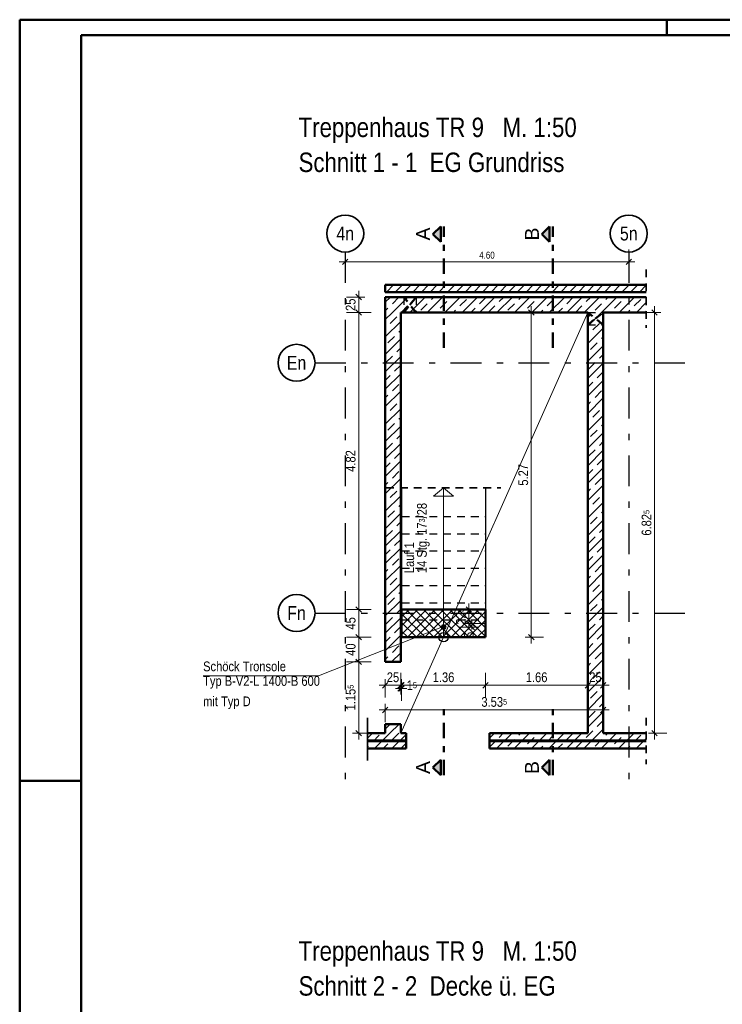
# Model space of a CAD drawing. Header units: millimetres. Extents: x 0 to 60.3, y -32.3 to 42.
# Tile 29 of 57: x 0 to 11.4, y 26.1 to 42. Entities that reach past the tile are written whole.
import ezdxf
from ezdxf.enums import TextEntityAlignment as Align

# ---------------------------------------------------------------- set-up
doc = ezdxf.new("R2010")
doc.units = ezdxf.units.MM
for name, pattern in [('DASHDOT', [1, 0.5, -0.25, 0, -0.25]), ('DASHDOTX2', [2, 1, -0.5, 0, -0.5]), ('HIDDEN', [0.375, 0.25, -0.125])]:
    doc.linetypes.add(name, pattern=pattern)
doc.layers.add('Achsen', color=7, linetype='Continuous', lineweight=20)
doc.layers.add('Schraffuren', color=7, linetype='Continuous', lineweight=20)
doc.styles.add('Arial', font='arial.ttf')
doc.styles.add('Arial Narrow', font='ARIALN.TTF')
doc.dimstyles.new('Arch_Strakon_dimstyle', dxfattribs={"dimtxt": 15.75, "dimasz": 1, "dimexe": 1.25, "dimexo": 0.0625, "dimgap": 1, "dimtad": 0, "dimdec": 4, "dimzin": 12, "dimdsep": 46, "dimtxsty": 'Arial Narrow', "dimblk": 'Arrowhead_Tick', "dimsah": 1, "dimcen": 0, "dimse1": 1, "dimse2": 1, "dimclrd": 6, "dimclrt": 2, "dimazin": 0, "dimtfac": 1, "dimtdec": 4, "dimtmove": 0, "dimatfit": 3, "dimldrblk": 'NONE', "dimfxl": 1, "dimtvp": 1, "dimtolj": 1, "dimtzin": 0, "dimlwd": 13, "dimarcsym": 2})
pattern_1 = [(45, (0, 0), (-0.1414214, 0.1414214), [0.15, -0.1]), (45, (-0.07071, 0.07071), (-0.1414214, 0.1414214), [])]

# ---------------------------------------------------------------- blocks, each defined once
blk = doc.blocks.new('Arrowhead_Tick')
at = {"color": 0, "linetype": 'Continuous', "lineweight": -2}
for p, q in [((0, 20), (0, -10)), ((-1, 0), (0, 0)), ((10, 0), (0, 0))]:
    blk.add_line(p, q, dxfattribs=at)
at = {"color": 2, "linetype": 'Continuous', "lineweight": 35}
blk.add_line((4.4, 4.4), (-4.4, -4.4), dxfattribs=at)
blk = doc.blocks.new('*D11')
at = {"layer": 'Achsen', "color": 6, "linetype": 'Continuous', "lineweight": 13}
blk.add_line((5.291, 38.121), (9.871, 38.121), dxfattribs=at)
at = {"layer": 'Defpoints', "color": 0}
for p in [(5.281, 38.28), (9.881, 38.28), (9.881, 38.121)]:
    blk.add_point(p, dxfattribs=at)
at = {"layer": 'Achsen', "color": 6, "lineweight": 13, "xscale": 0.01, "yscale": 0.01, "zscale": 0.01, "rotation": 180}
blk.add_blockref('Arrowhead_Tick', (5.281, 38.121), dxfattribs=at)
at = {"layer": 'Achsen', "color": 6, "lineweight": 13, "xscale": 0.01, "yscale": 0.01, "zscale": 0.01}
blk.add_blockref('Arrowhead_Tick', (9.881, 38.121), dxfattribs=at)
at = {"layer": 'Achsen', "color": 3, "lineweight": -2, "insert": (7.581, 38.229), "char_height": 0.1125, "attachment_point": 5, "style": 'Arial Narrow'}
blk.add_mtext('\\A1;4.60', dxfattribs=at)
blk = doc.blocks.new('_None')
blk = doc.blocks.new('*D12')
at = {"color": 6, "linetype": 'Continuous', "lineweight": 13}
blk.add_line((5.941, 31.25), (6.171, 31.25), dxfattribs=at)
at = {"layer": 'Defpoints', "color": 0}
for p in [(5.931, 31.63), (6.181, 31.63), (6.181, 31.25)]:
    blk.add_point(p, dxfattribs=at)
at = {"color": 6, "lineweight": 13, "xscale": 0.01, "yscale": 0.01, "zscale": 0.01, "rotation": 180}
blk.add_blockref('Arrowhead_Tick', (5.931, 31.25), dxfattribs=at)
at = {"color": 6, "lineweight": 13, "xscale": 0.01, "yscale": 0.01, "zscale": 0.01}
blk.add_blockref('Arrowhead_Tick', (6.181, 31.25), dxfattribs=at)
at = {"color": 2, "lineweight": -2, "insert": (6.056, 31.38), "char_height": 0.1575, "attachment_point": 5, "style": 'Arial Narrow'}
blk.add_mtext('\\A1;25', dxfattribs=at)
blk = doc.blocks.new('*D13')
at = {"color": 6, "linetype": 'Continuous', "lineweight": 13}
for p, q in [((6.171, 31.2), (6.161, 31.2)), ((6.181, 31.2), (6.196, 31.2)), ((6.206, 31.2), (6.216, 31.2))]:
    blk.add_line(p, q, dxfattribs=at)
at = {"layer": 'Defpoints', "color": 0}
for p in [(6.196, 32.03), (6.181, 31.63), (6.196, 31.2)]:
    blk.add_point(p, dxfattribs=at)
at = {"color": 6, "lineweight": 13, "xscale": 0.01, "yscale": 0.01, "zscale": 0.01}
blk.add_blockref('Arrowhead_Tick', (6.181, 31.2), dxfattribs=at)
at = {"color": 6, "lineweight": 13, "xscale": 0.01, "yscale": 0.01, "zscale": 0.01, "rotation": 180}
blk.add_blockref('Arrowhead_Tick', (6.196, 31.2), dxfattribs=at)
at = {"color": 2, "lineweight": -2, "insert": (6.362, 31.25), "char_height": 0.1575, "attachment_point": 5, "style": 'Arial Narrow'}
blk.add_mtext('\\A1;1{\\A1;\\H.6x;\\S5;}', dxfattribs=at)
blk = doc.blocks.new('*D14')
at = {"color": 6, "linetype": 'Continuous', "lineweight": 13}
blk.add_line((6.206, 31.25), (7.546, 31.25), dxfattribs=at)
at = {"layer": 'Defpoints', "color": 0}
for p in [(6.196, 32.03), (7.556, 32.03), (7.556, 31.25)]:
    blk.add_point(p, dxfattribs=at)
at = {"color": 6, "lineweight": 13, "xscale": 0.01, "yscale": 0.01, "zscale": 0.01, "rotation": 180}
blk.add_blockref('Arrowhead_Tick', (6.196, 31.25), dxfattribs=at)
at = {"color": 6, "lineweight": 13, "xscale": 0.01, "yscale": 0.01, "zscale": 0.01}
blk.add_blockref('Arrowhead_Tick', (7.556, 31.25), dxfattribs=at)
at = {"color": 2, "lineweight": -2, "insert": (6.876, 31.38), "char_height": 0.1575, "attachment_point": 5, "style": 'Arial Narrow'}
blk.add_mtext('\\A1;1.36', dxfattribs=at)
blk = doc.blocks.new('*D15')
at = {"color": 6, "linetype": 'Continuous', "lineweight": 13}
blk.add_line((7.566, 31.25), (9.206, 31.25), dxfattribs=at)
at = {"layer": 'Defpoints', "color": 0}
for p in [(7.556, 32.03), (9.216, 31.631), (9.216, 31.25)]:
    blk.add_point(p, dxfattribs=at)
at = {"color": 6, "lineweight": 13, "xscale": 0.01, "yscale": 0.01, "zscale": 0.01, "rotation": 180}
blk.add_blockref('Arrowhead_Tick', (7.556, 31.25), dxfattribs=at)
at = {"color": 6, "lineweight": 13, "xscale": 0.01, "yscale": 0.01, "zscale": 0.01}
blk.add_blockref('Arrowhead_Tick', (9.216, 31.25), dxfattribs=at)
at = {"color": 2, "lineweight": -2, "insert": (8.386, 31.38), "char_height": 0.1575, "attachment_point": 5, "style": 'Arial Narrow'}
blk.add_mtext('\\A1;1.66', dxfattribs=at)
blk = doc.blocks.new('*D16')
at = {"color": 6, "linetype": 'Continuous', "lineweight": 13}
blk.add_line((9.226, 31.25), (9.456, 31.25), dxfattribs=at)
at = {"layer": 'Defpoints', "color": 0}
for p in [(9.216, 31.631), (9.466, 31.631), (9.466, 31.25)]:
    blk.add_point(p, dxfattribs=at)
at = {"color": 6, "lineweight": 13, "xscale": 0.01, "yscale": 0.01, "zscale": 0.01, "rotation": 180}
blk.add_blockref('Arrowhead_Tick', (9.216, 31.25), dxfattribs=at)
at = {"color": 6, "lineweight": 13, "xscale": 0.01, "yscale": 0.01, "zscale": 0.01}
blk.add_blockref('Arrowhead_Tick', (9.466, 31.25), dxfattribs=at)
at = {"color": 2, "lineweight": -2, "insert": (9.341, 31.38), "char_height": 0.1575, "attachment_point": 5, "style": 'Arial Narrow'}
blk.add_mtext('\\A1;25', dxfattribs=at)
blk = doc.blocks.new('*D17')
at = {"color": 6, "linetype": 'Continuous', "lineweight": 13}
blk.add_line((5.941, 30.85), (9.456, 30.85), dxfattribs=at)
at = {"layer": 'Defpoints', "color": 0}
for p in [(5.931, 31.63), (9.466, 31.631), (9.466, 30.85)]:
    blk.add_point(p, dxfattribs=at)
at = {"color": 6, "lineweight": 13, "xscale": 0.01, "yscale": 0.01, "zscale": 0.01}
blk.add_blockref('Arrowhead_Tick', (9.466, 30.85), dxfattribs=at)
at = {"color": 6, "lineweight": 13, "xscale": 0.01, "yscale": 0.01, "zscale": 0.01, "rotation": 180}
blk.add_blockref('Arrowhead_Tick', (5.931, 30.85), dxfattribs=at)
at = {"color": 2, "lineweight": -2, "insert": (7.699, 30.98), "char_height": 0.1575, "attachment_point": 5, "style": 'Arial Narrow'}
blk.add_mtext('\\A1;3.53{\\A1;\\H.6x;\\S5;}', dxfattribs=at)
blk = doc.blocks.new('*D33')
at = {"color": 6, "linetype": 'Continuous', "lineweight": 13}
blk.add_line((5.5, 30.483), (5.5, 31.62), dxfattribs=at)
at = {"layer": 'Defpoints', "color": 0}
for p in [(5.5, 31.63), (6.181, 31.63), (6.181, 30.473)]:
    blk.add_point(p, dxfattribs=at)
at = {"color": 6, "lineweight": 13, "xscale": 0.01, "yscale": 0.01, "zscale": 0.01}
for p, rotation in [((5.5, 31.63), 90), ((5.5, 30.473), 270)]:
    blk.add_blockref('Arrowhead_Tick', p, dxfattribs=dict(at, rotation=rotation))
at = {"color": 2, "lineweight": -2, "insert": (5.37, 31.052), "char_height": 0.1575, "attachment_point": 5, "rotation": 90, "style": 'Arial Narrow'}
blk.add_mtext('\\A1;1.15{\\A1;\\H.6x;\\S5;}', dxfattribs=at)
blk = doc.blocks.new('*D34')
at = {"color": 6, "linetype": 'Continuous', "lineweight": 13}
blk.add_line((5.5, 31.64), (5.5, 32.02), dxfattribs=at)
at = {"layer": 'Defpoints', "color": 0}
for p in [(5.5, 32.03), (6.196, 32.03), (6.181, 31.63)]:
    blk.add_point(p, dxfattribs=at)
at = {"color": 6, "lineweight": 13, "xscale": 0.01, "yscale": 0.01, "zscale": 0.01}
for p, rotation in [((5.5, 32.03), 90), ((5.5, 31.63), 270)]:
    blk.add_blockref('Arrowhead_Tick', p, dxfattribs=dict(at, rotation=rotation))
at = {"color": 2, "lineweight": -2, "insert": (5.37, 31.83), "char_height": 0.1575, "attachment_point": 5, "rotation": 90, "style": 'Arial Narrow'}
blk.add_mtext('\\A1;40', dxfattribs=at)
blk = doc.blocks.new('*D35')
at = {"color": 6, "linetype": 'Continuous', "lineweight": 13}
blk.add_line((5.5, 32.04), (5.5, 32.47), dxfattribs=at)
at = {"layer": 'Defpoints', "color": 0}
for p in [(5.5, 32.48), (6.196, 32.48), (6.196, 32.03)]:
    blk.add_point(p, dxfattribs=at)
at = {"color": 6, "lineweight": 13, "xscale": 0.01, "yscale": 0.01, "zscale": 0.01}
for p, rotation in [((5.5, 32.48), 90), ((5.5, 32.03), 270)]:
    blk.add_blockref('Arrowhead_Tick', p, dxfattribs=dict(at, rotation=rotation))
at = {"color": 2, "lineweight": -2, "insert": (5.37, 32.255), "char_height": 0.1575, "attachment_point": 5, "rotation": 90, "style": 'Arial Narrow'}
blk.add_mtext('\\A1;45', dxfattribs=at)
blk = doc.blocks.new('*D36')
at = {"color": 6, "linetype": 'Continuous', "lineweight": 13}
blk.add_line((5.5, 32.49), (5.5, 37.29), dxfattribs=at)
at = {"layer": 'Defpoints', "color": 0}
for p in [(5.5, 37.3), (6.181, 37.3), (6.196, 32.48)]:
    blk.add_point(p, dxfattribs=at)
at = {"color": 6, "lineweight": 13, "xscale": 0.01, "yscale": 0.01, "zscale": 0.01}
for p, rotation in [((5.5, 37.3), 90), ((5.5, 32.48), 270)]:
    blk.add_blockref('Arrowhead_Tick', p, dxfattribs=dict(at, rotation=rotation))
at = {"color": 2, "lineweight": -2, "insert": (5.37, 34.89), "char_height": 0.1575, "attachment_point": 5, "rotation": 90, "style": 'Arial Narrow'}
blk.add_mtext('\\A1;4.82', dxfattribs=at)
blk = doc.blocks.new('*D37')
at = {"color": 6, "linetype": 'Continuous', "lineweight": 13}
blk.add_line((5.5, 37.31), (5.5, 37.54), dxfattribs=at)
at = {"layer": 'Defpoints', "color": 0}
for p in [(5.5, 37.55), (5.931, 37.55), (6.181, 37.3)]:
    blk.add_point(p, dxfattribs=at)
at = {"color": 6, "lineweight": 13, "xscale": 0.01, "yscale": 0.01, "zscale": 0.01}
for p, rotation in [((5.5, 37.55), 90), ((5.5, 37.3), 270)]:
    blk.add_blockref('Arrowhead_Tick', p, dxfattribs=dict(at, rotation=rotation))
at = {"color": 2, "lineweight": -2, "insert": (5.37, 37.425), "char_height": 0.1575, "attachment_point": 5, "rotation": 90, "style": 'Arial Narrow'}
blk.add_mtext('\\A1;25', dxfattribs=at)
blk = doc.blocks.new('*D157')
at = {"color": 6, "linetype": 'Continuous', "lineweight": 13}
blk.add_line((8.3, 32.04), (8.3, 37.29), dxfattribs=at)
at = {"layer": 'Defpoints', "color": 0}
for p in [(6.181, 37.3), (8.3, 37.3), (7.556, 32.03)]:
    blk.add_point(p, dxfattribs=at)
at = {"color": 6, "lineweight": 13, "xscale": 0.01, "yscale": 0.01, "zscale": 0.01}
for p, rotation in [((8.3, 37.3), 90), ((8.3, 32.03), 270)]:
    blk.add_blockref('Arrowhead_Tick', p, dxfattribs=dict(at, rotation=rotation))
at = {"color": 2, "lineweight": 35, "insert": (8.17, 34.665), "char_height": 0.1575, "attachment_point": 5, "rotation": 90, "style": 'Arial Narrow'}
blk.add_mtext('\\A1;5.27', dxfattribs=at)
blk = doc.blocks.new('*D305')
at = {"layer": 'Defpoints', "color": 0}
for p in [(6.181, 37.3), (10.3, 37.3), (6.181, 30.473)]:
    blk.add_point(p, dxfattribs=at)
at = {"layer": 'Schraffuren', "color": 6, "linetype": 'Continuous', "lineweight": 13}
blk.add_line((10.3, 30.483), (10.3, 37.29), dxfattribs=at)
at = {"layer": 'Schraffuren', "color": 6, "lineweight": 13, "xscale": 0.01, "yscale": 0.01, "zscale": 0.01}
for p, rotation in [((10.3, 37.3), 90), ((10.3, 30.473), 270)]:
    blk.add_blockref('Arrowhead_Tick', p, dxfattribs=dict(at, rotation=rotation))
at = {"layer": 'Schraffuren', "color": 2, "lineweight": 35, "insert": (10.17, 33.887), "char_height": 0.1575, "attachment_point": 5, "rotation": 90, "style": 'Arial Narrow'}
blk.add_mtext('\\A1;6.82{\\A1;\\H.6x;\\S5;}', dxfattribs=at)
blk = doc.blocks.new('*D475')
at = {"color": 6, "linetype": 'Continuous', "lineweight": 13}
for p, q in [((7.337, 32.265), (7.337, 32.275)), ((7.337, 32.195), (7.337, 32.255)), ((7.337, 32.185), (7.337, 32.175))]:
    blk.add_line(p, q, dxfattribs=at)
at = {"layer": 'Defpoints', "color": 0}
for p in [(6.876, 32.195), (7.337, 32.255), (7.556, 32.255)]:
    blk.add_point(p, dxfattribs=at)
at = {"color": 6, "lineweight": 13, "xscale": 0.01, "yscale": 0.01, "zscale": 0.01}
for p, rotation in [((7.337, 32.195), 90), ((7.337, 32.255), 270)]:
    blk.add_blockref('Arrowhead_Tick', p, dxfattribs=dict(at, rotation=rotation))
at = {"color": 2, "lineweight": 35, "insert": (7.287, 32.067), "char_height": 0.1575, "attachment_point": 5, "rotation": 90, "style": 'Arial Narrow'}
blk.add_mtext('\\A1;6', dxfattribs=at)
blk = doc.blocks.new('*D476')
at = {"color": 6, "linetype": 'Continuous', "lineweight": 13}
blk.add_line((7.287, 32.265), (7.287, 32.47), dxfattribs=at)
at = {"layer": 'Defpoints', "color": 0}
for p in [(7.287, 32.48), (7.556, 32.48), (7.556, 32.255)]:
    blk.add_point(p, dxfattribs=at)
at = {"color": 6, "lineweight": 13, "xscale": 0.01, "yscale": 0.01, "zscale": 0.01}
for p, rotation in [((7.287, 32.48), 90), ((7.287, 32.255), 270)]:
    blk.add_blockref('Arrowhead_Tick', p, dxfattribs=dict(at, rotation=rotation))
at = {"color": 2, "lineweight": 35, "insert": (7.158, 32.368), "char_height": 0.1575, "attachment_point": 5, "rotation": 90, "style": 'Arial Narrow'}
blk.add_mtext('\\A1;22{\\A1;\\H.6x;\\S5;}', dxfattribs=at)

msp = doc.modelspace()

# ---------------------------------------------------------------- hatches: boundary and pattern name
at = {"lineweight": 25, "true_color": 0x0000ff}
for points in [[(6.705219, 38.571527), (6.830219, 38.446527), (6.830219, 38.696527)], [(8.472655, 38.571527), (8.597655, 38.446527), (8.597655, 38.696527)], [(6.705219, 29.915038), (6.830219, 29.790038), (6.830219, 30.040038)], [(8.472655, 29.915038), (8.597655, 29.790038), (8.597655, 30.040038)]]:
    msp.add_hatch(color=5, dxfattribs=at).paths.add_polyline_path(points)
at = {"layer": 'Schraffuren', "lineweight": 13}
h = msp.add_hatch(dxfattribs=at)
h.set_pattern_fill('Mau', color=6, scale=0.01, angle=45, style=0, pattern_type=2)
h.set_pattern_definition([(45, (0, 0), (-0.07071068, 0.07071068), [])])
h.paths.add_polyline_path([(10.165873, 37.745393), (10.165873, 37.630393), (5.931411, 37.630393), (5.931411, 37.745393)])
h = msp.add_hatch(dxfattribs=at)
h.set_pattern_fill('bB', color=6, scale=0.01, angle=45, style=0, pattern_type=2)
h.set_pattern_definition(pattern_1)
h.paths.add_polyline_path([(10.165873, 37.550393), (10.165873, 37.300393), (5.931411, 37.300393), (5.931411, 37.550393)])
h = msp.add_hatch(dxfattribs=at)
h.set_pattern_fill('bB', color=6, scale=0.01, angle=45, style=0, pattern_type=2)
h.set_pattern_definition(pattern_1)
h.paths.add_polyline_path([(6.181411, 37.300393), (6.181411, 31.630383), (5.931411, 31.630383), (5.931411, 37.300393)])
h = msp.add_hatch(dxfattribs=at)
h.set_pattern_fill('bB', color=6, scale=0.01, angle=45, style=0, pattern_type=2)
h.set_pattern_definition(pattern_1)
h.paths.add_polyline_path([(9.466411, 37.300393), (9.466411, 30.473156), (9.216411, 30.473156), (9.216411, 37.300393)])
h = msp.add_hatch(dxfattribs=at)
h.set_pattern_fill('FT', color=6, scale=0.01, angle=45, style=0, pattern_type=2)
h.set_pattern_definition([(45, (0, 0), (-0.07071068, 0.07071068), []), (135, (0, 0), (-0.07071068, -0.07071068), [])])
h.paths.add_polyline_path([(7.556411, 32.480393), (7.556411, 32.030393), (6.196411, 32.030393), (6.196411, 32.480393)])
h = msp.add_hatch(dxfattribs=at)
h.set_pattern_fill('bB', color=6, scale=0.01, angle=45, style=0, pattern_type=2)
h.set_pattern_definition(pattern_1)
h.paths.add_polyline_path([(6.906411, 32.195393), (6.906396, 32.196335), (6.906351, 32.197276), (6.906277, 32.198216), (6.906174, 32.199153), (6.906041, 32.200086), (6.905879, 32.201014), (6.905688, 32.201937), (6.905468, 32.202853), (6.905219, 32.203762), (6.904942, 32.204663), (6.904637, 32.205555), (6.904304, 32.206436), (6.903943, 32.207307), (6.903555, 32.208166), (6.903141, 32.209012), (6.9027, 32.209845), (6.902233, 32.210664), (6.90174, 32.211468), (6.901223, 32.212255), (6.900681, 32.213026), (6.900115, 32.21378), (6.899526, 32.214515), (6.898914, 32.215232), (6.89828, 32.215929), (6.897624, 32.216606), (6.896947, 32.217262), (6.89625, 32.217896), (6.895533, 32.218508), (6.894798, 32.219097), (6.894044, 32.219663), (6.893273, 32.220205), (6.892485, 32.220723), (6.891682, 32.221215), (6.890863, 32.221682), (6.89003, 32.222123), (6.889184, 32.222538), (6.888325, 32.222925), (6.887454, 32.223286), (6.886573, 32.223619), (6.885681, 32.223924), (6.88478, 32.224202), (6.883871, 32.22445), (6.882955, 32.22467), (6.882032, 32.224861), (6.881104, 32.225023), (6.880171, 32.225156), (6.879234, 32.22526), (6.878294, 32.225334), (6.877353, 32.225378), (6.876411, 32.225393), (6.875468, 32.225378), (6.874527, 32.225334), (6.873587, 32.22526), (6.872651, 32.225156), (6.871718, 32.225023), (6.870789, 32.224861), (6.869866, 32.22467), (6.86895, 32.22445), (6.868041, 32.224202), (6.86714, 32.223924), (6.866248, 32.223619), (6.865367, 32.223286), (6.864496, 32.222925), (6.863637, 32.222538), (6.862791, 32.222123), (6.861958, 32.221682), (6.861139, 32.221215), (6.860336, 32.220723), (6.859548, 32.220205), (6.858777, 32.219663), (6.858023, 32.219097), (6.857288, 32.218508), (6.856571, 32.217896), (6.855874, 32.217262), (6.855197, 32.216606), (6.854542, 32.215929), (6.853907, 32.215232), (6.853295, 32.214515), (6.852706, 32.21378), (6.85214, 32.213026), (6.851598, 32.212255), (6.851081, 32.211468), (6.850588, 32.210664), (6.850121, 32.209845), (6.84968, 32.209012), (6.849266, 32.208166), (6.848878, 32.207307), (6.848517, 32.206436), (6.848184, 32.205555), (6.847879, 32.204663), (6.847602, 32.203762), (6.847353, 32.202853), (6.847133, 32.201937), (6.846942, 32.201014), (6.84678, 32.200086), (6.846647, 32.199153), (6.846544, 32.198216), (6.84647, 32.197276), (6.846425, 32.196335), (6.846411, 32.195393), (6.846425, 32.19445), (6.84647, 32.193509), (6.846544, 32.192569), (6.846647, 32.191633), (6.84678, 32.1907), (6.846942, 32.189771), (6.847133, 32.188848), (6.847353, 32.187932), (6.847602, 32.187023), (6.847879, 32.186122), (6.848184, 32.185231), (6.848517, 32.184349), (6.848878, 32.183478), (6.849266, 32.182619), (6.84968, 32.181773), (6.850121, 32.18094), (6.850588, 32.180122), (6.851081, 32.179318), (6.851598, 32.17853), (6.85214, 32.177759), (6.852706, 32.177006), (6.853295, 32.17627), (6.853907, 32.175553), (6.854542, 32.174856), (6.855197, 32.17418), (6.855874, 32.173524), (6.856571, 32.172889), (6.857288, 32.172277), (6.858023, 32.171688), (6.858777, 32.171122), (6.859548, 32.17058), (6.860336, 32.170063), (6.861139, 32.16957), (6.861958, 32.169104), (6.862791, 32.168663), (6.863637, 32.168248), (6.864496, 32.16786), (6.865367, 32.167499), (6.866248, 32.167166), (6.86714, 32.166861), (6.868041, 32.166584), (6.86895, 32.166335), (6.869866, 32.166115), (6.870789, 32.165924), (6.871718, 32.165762), (6.872651, 32.165629), (6.873587, 32.165526), (6.874527, 32.165452), (6.875468, 32.165408), (6.876411, 32.165393), (6.877353, 32.165408), (6.878294, 32.165452), (6.879234, 32.165526), (6.880171, 32.165629), (6.881104, 32.165762), (6.882032, 32.165924), (6.882955, 32.166115), (6.883871, 32.166335), (6.88478, 32.166584), (6.885681, 32.166861), (6.886573, 32.167166), (6.887454, 32.167499), (6.888325, 32.16786), (6.889184, 32.168248), (6.89003, 32.168663), (6.890863, 32.169104), (6.891682, 32.16957), (6.892485, 32.170063), (6.893273, 32.17058), (6.894044, 32.171122), (6.894798, 32.171688), (6.895533, 32.172277), (6.89625, 32.172889), (6.896947, 32.173524), (6.897624, 32.17418), (6.89828, 32.174856), (6.898914, 32.175553), (6.899526, 32.17627), (6.900115, 32.177006), (6.900681, 32.177759), (6.901223, 32.17853), (6.90174, 32.179318), (6.902233, 32.180122), (6.9027, 32.18094), (6.903141, 32.181773), (6.903555, 32.182619), (6.903943, 32.183478), (6.904304, 32.184349), (6.904637, 32.185231), (6.904942, 32.186122), (6.905219, 32.187023), (6.905468, 32.187932), (6.905688, 32.188848), (6.905879, 32.189771), (6.906041, 32.1907), (6.906174, 32.191633), (6.906277, 32.192569), (6.906351, 32.193509), (6.906396, 32.19445)])
h = msp.add_hatch(dxfattribs=at)
h.set_pattern_fill('bB', color=6, scale=0.01, angle=45, style=0, pattern_type=2)
h.set_pattern_definition(pattern_1)
h.paths.add_polyline_path([(6.181411, 30.620383), (6.181411, 30.473156), (5.931411, 30.473156), (5.931411, 30.620383)])
h = msp.add_hatch(dxfattribs=at)
h.set_pattern_fill('bB', color=6, scale=0.01, angle=45, style=0, pattern_type=2)
h.set_pattern_definition(pattern_1)
h.paths.add_polyline_path([(6.2714, 30.223156), (5.644636, 30.223156), (5.644636, 30.473156), (6.2714, 30.473156)])
h = msp.add_hatch(dxfattribs=at)
h.set_pattern_fill('bB', color=6, scale=0.01, angle=45, style=0, pattern_type=2)
h.set_pattern_definition(pattern_1)
h.paths.add_polyline_path([(10.165873, 30.473156), (10.165873, 30.223156), (7.6214, 30.223156), (7.6214, 30.473156)])
at = {"layer": 'Schraffuren', "lineweight": 13, "true_color": 0xff0000}
for points in [[(6.2714, 30.353153), (6.2714, 30.343153), (5.644636, 30.343153), (5.644636, 30.353153)], [(10.165873, 30.353153), (10.165873, 30.343153), (7.6214, 30.343153), (7.6214, 30.353153)]]:
    msp.add_hatch(color=1, dxfattribs=at).paths.add_polyline_path(points)

# ---------------------------------------------------------------- linework, layer by layer
at = {"color": 4, "linetype": 'Continuous', "lineweight": 50}
for p, q in [((59.45, 42.05), (0, 42.05)), ((0, 42.05), (0, 0)), ((59.2, 41.8), (1, 41.8)), ((1, 41.8), (1, 0.25)), ((6.830219, 38.696527), (6.705219, 38.571527)), ((6.830219, 38.446527), (6.830219, 38.696527)), ((8.597655, 38.696527), (8.472655, 38.571527)), ((8.597655, 38.446527), (8.597655, 38.696527)), ((6.705219, 38.571527), (6.830219, 38.446527)), ((8.472655, 38.571527), (8.597655, 38.446527)), ((5.931411, 37.745393), (5.931411, 37.630393)), ((5.931411, 37.745393), (10.165873, 37.745393)), ((5.931411, 37.630393), (10.165873, 37.630393)), ((5.931411, 37.550393), (5.931411, 37.300393)), ((5.931411, 37.550393), (10.165873, 37.550393)), ((5.931411, 37.300393), (5.931411, 31.630383)), ((6.181411, 37.300393), (6.181411, 31.630383)), ((6.181411, 37.300393), (9.216411, 37.300393)), ((9.216411, 37.300393), (9.216411, 30.473156)), ((9.466411, 37.300393), (9.466411, 30.473156)), ((9.466411, 37.300393), (10.165873, 37.300393)), ((6.196411, 32.480393), (6.196411, 32.030393)), ((6.196411, 32.480393), (7.556411, 32.480393)), ((7.556411, 32.480393), (7.556411, 32.030393)), ((6.196411, 32.030393), (7.556411, 32.030393)), ((5.931411, 31.630383), (6.181411, 31.630383)), ((5.931411, 30.620383), (5.931411, 30.473156)), ((5.931411, 30.620383), (6.181411, 30.620383)), ((6.181411, 30.620383), (6.181411, 30.473156)), ((5.644636, 30.473156), (5.931411, 30.473156)), ((6.181411, 30.473156), (6.2714, 30.473156)), ((6.2714, 30.473156), (6.2714, 30.353153)), ((7.6214, 30.473156), (7.6214, 30.353153)), ((7.6214, 30.473156), (9.216411, 30.473156)), ((9.466411, 30.473156), (10.165873, 30.473156)), ((5.644636, 30.353153), (6.2714, 30.353153)), ((5.644636, 30.343153), (6.2714, 30.343153)), ((5.644636, 30.223156), (6.2714, 30.223156)), ((6.2714, 30.353153), (6.2714, 30.343153)), ((6.2714, 30.343153), (6.2714, 30.223156)), ((7.6214, 30.353153), (7.6214, 30.343153)), ((7.6214, 30.353153), (10.165873, 30.353153)), ((7.6214, 30.343153), (7.6214, 30.223156)), ((7.6214, 30.343153), (10.165873, 30.343153)), ((7.6214, 30.223156), (10.165873, 30.223156)), ((6.830219, 30.040038), (6.705219, 29.915038)), ((6.830219, 29.790038), (6.830219, 30.040038)), ((8.597655, 30.040038), (8.472655, 29.915038)), ((8.597655, 29.790038), (8.597655, 30.040038)), ((6.705219, 29.915038), (6.830219, 29.790038)), ((8.472655, 29.915038), (8.597655, 29.790038))]:
    msp.add_line(p, q, dxfattribs=at)
at = {"color": 4, "linetype": 'Continuous', "lineweight": 50, "ltscale": 0.5}
for p, q in [((10.5, 42.05), (10.5, 41.8)), ((0, 29.7), (1, 29.7))]:
    msp.add_line(p, q, dxfattribs=at)
at = {"color": 4, "linetype": 'DASHDOT', "lineweight": 50, "ltscale": 0.5}
for p, q in [((6.880219, 36.724688), (6.880219, 38.696527)), ((8.647655, 36.724688), (8.647655, 38.696527)), ((6.880219, 29.790038), (6.880219, 30.94613)), ((8.647655, 29.790038), (8.647655, 30.94613))]:
    msp.add_line(p, q, dxfattribs=at)
at = {"color": 2, "linetype": 'HIDDEN', "lineweight": 35, "ltscale": 0.5}
for p, q in [((10.165873, 37.995393), (10.165873, 37.050393)), ((5.946411, 34.455576), (7.806411, 34.455576)), ((5.644636, 30.723156), (5.644636, 30.103153)), ((10.165873, 30.723156), (10.165873, 29.973156)), ((5.644636, 30.603153), (5.644636, 29.973156))]:
    msp.add_line(p, q, dxfattribs=at)
at = {"color": 3, "linetype": 'HIDDEN', "lineweight": 25, "ltscale": 0.5}
for p, q in [((6.231411, 37.550393), (6.231411, 37.300393)), ((6.431411, 37.550393), (6.431411, 37.300393)), ((9.216411, 37.300393), (9.466411, 37.300393)), ((9.216411, 37.100393), (9.466411, 37.100393)), ((6.196411, 33.990393), (7.556411, 33.990393)), ((6.196411, 33.710393), (7.556411, 33.710393)), ((6.196411, 33.430393), (7.556411, 33.430393)), ((6.196411, 33.150393), (7.556411, 33.150393)), ((6.196411, 32.870393), (7.556411, 32.870393)), ((6.196411, 32.590393), (7.556411, 32.590393)), ((6.196411, 32.310393), (7.556411, 32.310393))]:
    msp.add_line(p, q, dxfattribs=at)
at = {"color": 5, "linetype": 'Continuous', "lineweight": 18}
for p, q in [((9.216411, 37.300442), (6.181411, 30.473153)), ((4.848013, 31.403879), (6.834573, 32.188472)), ((2.976103, 31.403879), (4.848013, 31.403879))]:
    msp.add_line(p, q, dxfattribs=at)
at = {"color": 4, "linetype": 'Continuous', "lineweight": 50}
msp.add_circle((6.876411, 32.195393), 0.03, dxfattribs=at)
at = {"color": 9, "linetype": 'Continuous', "lineweight": 0}
for centre in [(7.556411, 32.255393), (9.216411, 31.630783), (9.466411, 31.630783)]:
    msp.add_circle(centre, 0.00111, dxfattribs=at)
at = {"layer": 'Achsen', "color": 3, "linetype": 'DASHDOTX2', "lineweight": 25, "ltscale": 0.5}
for p, q in [((5.28145, 38.280053), (5.28145, 29.597714)), ((9.88145, 38.280053), (9.88145, 29.597714)), ((4.791492, 36.483153), (10.943425, 36.483153)), ((4.791492, 32.423153), (10.943425, 32.423153))]:
    msp.add_line(p, q, dxfattribs=at)
at = {"layer": 'Achsen', "color": 4, "linetype": 'HIDDEN', "lineweight": 50, "ltscale": 0.5}
for p, q in [((6.431411, 37.300393), (6.231411, 37.550393)), ((6.331411, 37.425393), (6.431411, 37.550393)), ((6.231411, 37.300393), (6.331411, 37.425393)), ((9.466411, 37.100393), (9.216411, 37.300393)), ((9.341411, 37.200393), (9.466411, 37.300393)), ((9.216411, 37.100393), (9.341411, 37.200393))]:
    msp.add_line(p, q, dxfattribs=at)
at = {"layer": 'Achsen', "color": 3, "linetype": 'Continuous', "lineweight": 25}
for p, q in [((6.196411, 34.455576), (6.196411, 32.480393)), ((7.556411, 34.455576), (7.556411, 32.480393))]:
    msp.add_line(p, q, dxfattribs=at)
at = {"layer": 'Achsen', "color": 2, "linetype": 'Continuous', "lineweight": 35}
for centre in [(5.28145, 38.580053), (9.88145, 38.580053), (4.491492, 36.483153), (4.491492, 32.423153)]:
    msp.add_circle(centre, 0.3, dxfattribs=at)
at = {"layer": 'Schraffuren', "color": 5, "linetype": 'Continuous', "lineweight": 18}
for p, q in [((6.876411, 34.455576), (6.713163, 34.319757)), ((6.876411, 32.030393), (6.876411, 34.455576)), ((6.876411, 34.455576), (7.039658, 34.319757)), ((6.713163, 34.319757), (7.039658, 34.319757))]:
    msp.add_line(p, q, dxfattribs=at)
at = {"layer": 'Schraffuren', "color": 3, "linetype": 'Continuous', "lineweight": 25}
msp.add_circle((6.876411, 32.030393), 0.075, dxfattribs=at)

# ---------------------------------------------------------------- texts
at = {"color": 1, "lineweight": 70, "style": 'Arial Narrow'}
for s, p in [('Treppenhaus TR 9   M. 1:50', (4.524424, 40.145721)), ('Schnitt 1 - 1  EG Grundriss', (4.524424, 39.578721)), ('Treppenhaus TR 9   M. 1:50', (4.524424, 26.782321)), ('Schnitt 2 - 2  Decke ü. EG', (4.524424, 26.215321))]:
    msp.add_text(s, height=0.315, dxfattribs=at).set_placement(p)
at = {"color": 4, "lineweight": 50, "style": 'Arial'}
for s, p in [('A', (6.655219, 38.468027)), ('B', (8.422655, 38.468027)), ('A', (6.655219, 29.811538)), ('B', (8.422655, 29.811538))]:
    msp.add_text(s, height=0.225, rotation=90, dxfattribs=at).set_placement(p)
at = {"color": 2, "lineweight": 35, "style": 'Arial Narrow'}
msp.add_text('Lauf 1', height=0.1575, rotation=90, dxfattribs=at).set_placement((6.398343, 33.070168))
at = {"color": 2, "lineweight": 35, "insert": (6.651387, 33.070168), "char_height": 0.1575, "attachment_point": 7, "rotation": 90, "line_spacing_factor": 0.9, "style": 'Arial Narrow'}
msp.add_mtext('14 Stg. 17{\\A1;\\H.6x;\\S3;}/28', dxfattribs=at)
at = {"color": 2, "lineweight": 35, "insert": (2.975599, 31.194889), "char_height": 0.1575, "attachment_point": 7, "line_spacing_factor": 0.9, "style": 'Arial Narrow'}
msp.add_mtext('Schöck Tronsole{\\P}Typ B-V2-L 1400-B 600', dxfattribs=at)
at = {"layer": 'Achsen', "color": 4, "lineweight": 50, "style": 'Arial Narrow'}
for s, p in [('4n', (5.28145, 38.580053)), ('5n', (9.88145, 38.580053)), ('En', (4.491492, 36.482325)), ('Fn', (4.491492, 32.422325))]:
    msp.add_text(s, height=0.225, dxfattribs=at).set_placement(p, align=Align.MIDDLE_CENTER)
at = {"layer": 'Schraffuren', "color": 2, "lineweight": 35, "style": 'Arial Narrow'}
msp.add_text('mit Typ D', height=0.1575, dxfattribs=at).set_placement((2.975599, 30.911389))

# ---------------------------------------------------------------- dimensions: what is measured, and where the dimension line sits
at = {"lineweight": -2}
for base, p1, p2, text, override, picture, middle in [((5.5, 37.550393), (6.181411, 37.300393), (5.931411, 37.550393), '25', {"dimscale": 0.01, "dimtxt": 15.75, "dimasz": 1, "dimgap": 5, "dimtad": 1, "dimjust": 0, "dimtih": 0, "dimtoh": 0, "dimdec": 5, "dimdsep": 46, "dimtxsty": 'Arial Narrow', "dimclrd": 6, "dimclrt": 2, "dimtix": 1, "dimtofl": 255, "dimtmove": 0, "dimatfit": 2, "dimfxl": 0, "dimfxlon": 0, "dimtvp": 31.746032, "dimlwd": 13}, '*D37', (5.5, 37.425393)), ((5.5, 37.300393), (6.196411, 32.480393), (6.181411, 37.300393), '4.82', {"dimscale": 0.01, "dimtxt": 15.75, "dimasz": 1, "dimgap": 5, "dimtad": 1, "dimjust": 0, "dimtih": 0, "dimtoh": 0, "dimdec": 5, "dimdsep": 46, "dimtxsty": 'Arial Narrow', "dimclrd": 6, "dimclrt": 2, "dimtix": 1, "dimtofl": 255, "dimtmove": 0, "dimatfit": 2, "dimfxl": 0, "dimfxlon": 0, "dimtvp": 31.746032, "dimlwd": 13}, '*D36', (5.5, 34.890393)), ((5.5, 32.480393), (6.196411, 32.030393), (6.196411, 32.480393), '45', {"dimscale": 0.01, "dimtxt": 15.75, "dimasz": 1, "dimgap": 5, "dimtad": 1, "dimjust": 0, "dimtih": 0, "dimtoh": 0, "dimdec": 5, "dimdsep": 46, "dimtxsty": 'Arial Narrow', "dimclrd": 6, "dimclrt": 2, "dimtix": 1, "dimtofl": 255, "dimtmove": 0, "dimatfit": 2, "dimfxl": 0, "dimfxlon": 0, "dimtvp": 31.746032, "dimlwd": 13}, '*D35', (5.5, 32.255393)), ((5.5, 32.030393), (6.181411, 31.630383), (6.196411, 32.030393), '40', {"dimscale": 0.01, "dimtxt": 15.75, "dimasz": 1, "dimgap": 5, "dimtad": 1, "dimjust": 0, "dimtih": 0, "dimtoh": 0, "dimdec": 4, "dimdsep": 46, "dimtxsty": 'Arial Narrow', "dimclrd": 6, "dimclrt": 2, "dimtix": 1, "dimtofl": 255, "dimtmove": 0, "dimatfit": 2, "dimfxl": 0, "dimfxlon": 0, "dimtvp": 31.746032, "dimlwd": 13}, '*D34', (5.5, 31.830388)), ((5.5, 31.630383), (6.181411, 30.473156), (6.181411, 31.630383), '1.15{\\A1;\\H.6x;\\S5;}', {"dimscale": 0.01, "dimtxt": 15.75, "dimasz": 1, "dimgap": 5, "dimtad": 1, "dimjust": 0, "dimtih": 0, "dimtoh": 0, "dimdec": 5, "dimdsep": 46, "dimtxsty": 'Arial Narrow', "dimclrd": 6, "dimclrt": 2, "dimtix": 1, "dimtofl": 255, "dimtmove": 0, "dimatfit": 2, "dimfxl": 0, "dimfxlon": 0, "dimtvp": 31.746032, "dimlwd": 13}, '*D33', (5.5, 31.051769))]:
    dim = msp.add_linear_dim(base=base, p1=p1, p2=p2, angle=90, text=text, dimstyle='Arch_Strakon_dimstyle', override=override, dxfattribs=at)
    dim.commit()
    dim.dimension.update_dxf_attribs({"geometry": picture, "text_midpoint": middle, "dimtype": 160})
at = {"lineweight": 35}
for base, p1, p2, text, override, picture, middle in [((8.3, 37.300393), (7.556411, 32.030393), (6.181411, 37.300393), '5.27', {"dimscale": 0.01, "dimtxt": 15.75, "dimasz": 1, "dimgap": 5, "dimtad": 1, "dimjust": 0, "dimtih": 0, "dimtoh": 0, "dimdec": 4, "dimdsep": 46, "dimtxsty": 'Arial Narrow', "dimclrd": 6, "dimclrt": 2, "dimtix": 1, "dimtofl": 255, "dimtmove": 0, "dimatfit": 2, "dimfxl": 0, "dimfxlon": 0, "dimtvp": 31.746032, "dimlwd": 13}, '*D157', (8.3, 34.665393)), ((7.286643, 32.480393), (7.556411, 32.255393), (7.556411, 32.480393), '22{\\A1;\\H.6x;\\S5;}', {"dimscale": 0.01, "dimtxt": 15.75, "dimasz": 1, "dimgap": 5, "dimtad": 1, "dimjust": 0, "dimtih": 0, "dimtoh": 0, "dimdec": 5, "dimdsep": 46, "dimtxsty": 'Arial Narrow', "dimclrd": 6, "dimclrt": 2, "dimtix": 1, "dimtofl": 255, "dimtmove": 0, "dimatfit": 2, "dimfxl": 0, "dimfxlon": 0, "dimtvp": 31.746032, "dimlwd": 13}, '*D476', (7.286643, 32.367893)), ((7.336643, 32.255393), (6.876411, 32.195393), (7.556411, 32.255393), '6', {"dimscale": 0.01, "dimtxt": 15.75, "dimasz": 1, "dimgap": 5, "dimtad": 1, "dimjust": 0, "dimtih": 0, "dimtoh": 0, "dimdec": 5, "dimdsep": 46, "dimtxsty": 'Arial Narrow', "dimclrd": 6, "dimclrt": 2, "dimtix": 0, "dimtofl": 255, "dimtmove": 2, "dimatfit": 2, "dimfxl": 0, "dimfxlon": 0, "dimtvp": 31.746032, "dimlwd": 13}, '*D475', (7.286643, 32.06703))]:
    dim = msp.add_linear_dim(base=base, p1=p1, p2=p2, angle=90, text=text, dimstyle='Arch_Strakon_dimstyle', override=override, dxfattribs=at)
    dim.commit()
    dim.dimension.update_dxf_attribs({"geometry": picture, "text_midpoint": middle, "dimtype": 160})
at = {"lineweight": -2}
for base, p1, p2, text, override, picture, middle in [((6.196411, 31.2), (6.181411, 31.630383), (6.196411, 32.030393), '1{\\A1;\\H.6x;\\S5;}', {"dimscale": 0.01, "dimtxt": 15.75, "dimasz": 1, "dimgap": 5, "dimtad": 1, "dimjust": 4, "dimtih": 0, "dimtoh": 0, "dimdec": 5, "dimdsep": 46, "dimtxsty": 'Arial Narrow', "dimclrd": 6, "dimclrt": 2, "dimtix": 0, "dimtofl": 255, "dimtmove": 2, "dimatfit": 2, "dimfxl": 0, "dimfxlon": 0, "dimtvp": 31.746032, "dimlwd": 13}, '*D13', (6.361982, 31.25)), ((7.556411, 31.25), (6.196411, 32.030393), (7.556411, 32.030393), '1.36', {"dimscale": 0.01, "dimtxt": 15.75, "dimasz": 1, "dimgap": 5, "dimtad": 1, "dimjust": 0, "dimtih": 0, "dimtoh": 0, "dimdec": 5, "dimdsep": 46, "dimtxsty": 'Arial Narrow', "dimclrd": 6, "dimclrt": 2, "dimtix": 1, "dimtofl": 255, "dimtmove": 0, "dimatfit": 2, "dimfxl": 0, "dimfxlon": 0, "dimtvp": 31.746032, "dimlwd": 13}, '*D14', (6.876411, 31.25)), ((9.216411, 31.25), (7.556411, 32.030393), (9.216411, 31.630783), '1.66', {"dimscale": 0.01, "dimtxt": 15.75, "dimasz": 1, "dimgap": 5, "dimtad": 1, "dimjust": 0, "dimtih": 0, "dimtoh": 0, "dimdec": 5, "dimdsep": 46, "dimtxsty": 'Arial Narrow', "dimclrd": 6, "dimclrt": 2, "dimtix": 1, "dimtofl": 255, "dimtmove": 0, "dimatfit": 2, "dimfxl": 0, "dimfxlon": 0, "dimtvp": 31.746032, "dimlwd": 13}, '*D15', (8.386411, 31.25)), ((9.466411, 30.85), (5.931411, 31.630383), (9.466411, 31.630783), '3.53{\\A1;\\H.6x;\\S5;}', {"dimscale": 0.01, "dimtxt": 15.75, "dimasz": 1, "dimgap": 5, "dimtad": 1, "dimjust": 0, "dimtih": 0, "dimtoh": 0, "dimdec": 5, "dimdsep": 46, "dimtxsty": 'Arial Narrow', "dimclrd": 6, "dimclrt": 2, "dimtix": 1, "dimtofl": 255, "dimtmove": 0, "dimatfit": 2, "dimfxl": 0, "dimfxlon": 0, "dimtvp": 31.746032, "dimlwd": 13}, '*D17', (7.698911, 30.85)), ((6.181411, 31.25), (5.931411, 31.630383), (6.181411, 31.630383), '25', {"dimscale": 0.01, "dimtxt": 15.75, "dimasz": 1, "dimgap": 5, "dimtad": 1, "dimjust": 0, "dimtih": 0, "dimtoh": 0, "dimdec": 5, "dimdsep": 46, "dimtxsty": 'Arial Narrow', "dimclrd": 6, "dimclrt": 2, "dimtix": 1, "dimtofl": 255, "dimtmove": 0, "dimatfit": 2, "dimfxl": 0, "dimfxlon": 0, "dimtvp": 31.746032, "dimlwd": 13}, '*D12', (6.056411, 31.25)), ((9.466411, 31.25), (9.216411, 31.630783), (9.466411, 31.630783), '25', {"dimscale": 0.01, "dimtxt": 15.75, "dimasz": 1, "dimgap": 5, "dimtad": 1, "dimjust": 0, "dimtih": 0, "dimtoh": 0, "dimdec": 5, "dimdsep": 46, "dimtxsty": 'Arial Narrow', "dimclrd": 6, "dimclrt": 2, "dimtix": 1, "dimtofl": 255, "dimtmove": 0, "dimatfit": 2, "dimfxl": 0, "dimfxlon": 0, "dimtvp": 31.746032, "dimlwd": 13}, '*D16', (9.341411, 31.25))]:
    dim = msp.add_linear_dim(base=base, p1=p1, p2=p2, text=text, dimstyle='Arch_Strakon_dimstyle', override=override, dxfattribs=at)
    dim.commit()
    dim.dimension.update_dxf_attribs({"geometry": picture, "text_midpoint": middle, "dimtype": 160})
at = {"layer": 'Achsen', "lineweight": -2}
dim = msp.add_linear_dim(base=(9.88145, 38.121409), p1=(5.28145, 38.280053), p2=(9.88145, 38.280053), text='4.60', dimstyle='Arch_Strakon_dimstyle', override={"dimscale": 0.01, "dimtxt": 11.25, "dimasz": 1, "dimgap": 5, "dimtad": 1, "dimjust": 0, "dimtih": 0, "dimtoh": 0, "dimdec": 5, "dimdsep": 46, "dimtxsty": 'Arial Narrow', "dimclrd": 6, "dimclrt": 3, "dimtix": 1, "dimtofl": 255, "dimtmove": 0, "dimatfit": 2, "dimfxl": 0, "dimfxlon": 0, "dimtvp": 44.444444, "dimlwd": 13}, dxfattribs=at)
dim.commit()
dim.dimension.update_dxf_attribs({"geometry": '*D11', "text_midpoint": (7.58145, 38.121409), "dimtype": 160})
at = {"layer": 'Schraffuren', "lineweight": 35}
dim = msp.add_linear_dim(base=(10.3, 37.300393), p1=(6.181411, 30.473156), p2=(6.181411, 37.300393), angle=90, text='6.82{\\A1;\\H.6x;\\S5;}', dimstyle='Arch_Strakon_dimstyle', override={"dimscale": 0.01, "dimtxt": 15.75, "dimasz": 1, "dimgap": 5, "dimtad": 1, "dimjust": 0, "dimtih": 0, "dimtoh": 0, "dimdec": 5, "dimdsep": 46, "dimtxsty": 'Arial Narrow', "dimclrd": 6, "dimclrt": 2, "dimtix": 1, "dimtofl": 255, "dimtmove": 0, "dimatfit": 2, "dimfxl": 0, "dimfxlon": 0, "dimtvp": 31.746032, "dimlwd": 13}, dxfattribs=at)
dim.commit()
dim.dimension.update_dxf_attribs({"geometry": '*D305', "text_midpoint": (10.3, 33.886774), "dimtype": 160})

doc.saveas('drawing.dxf')
